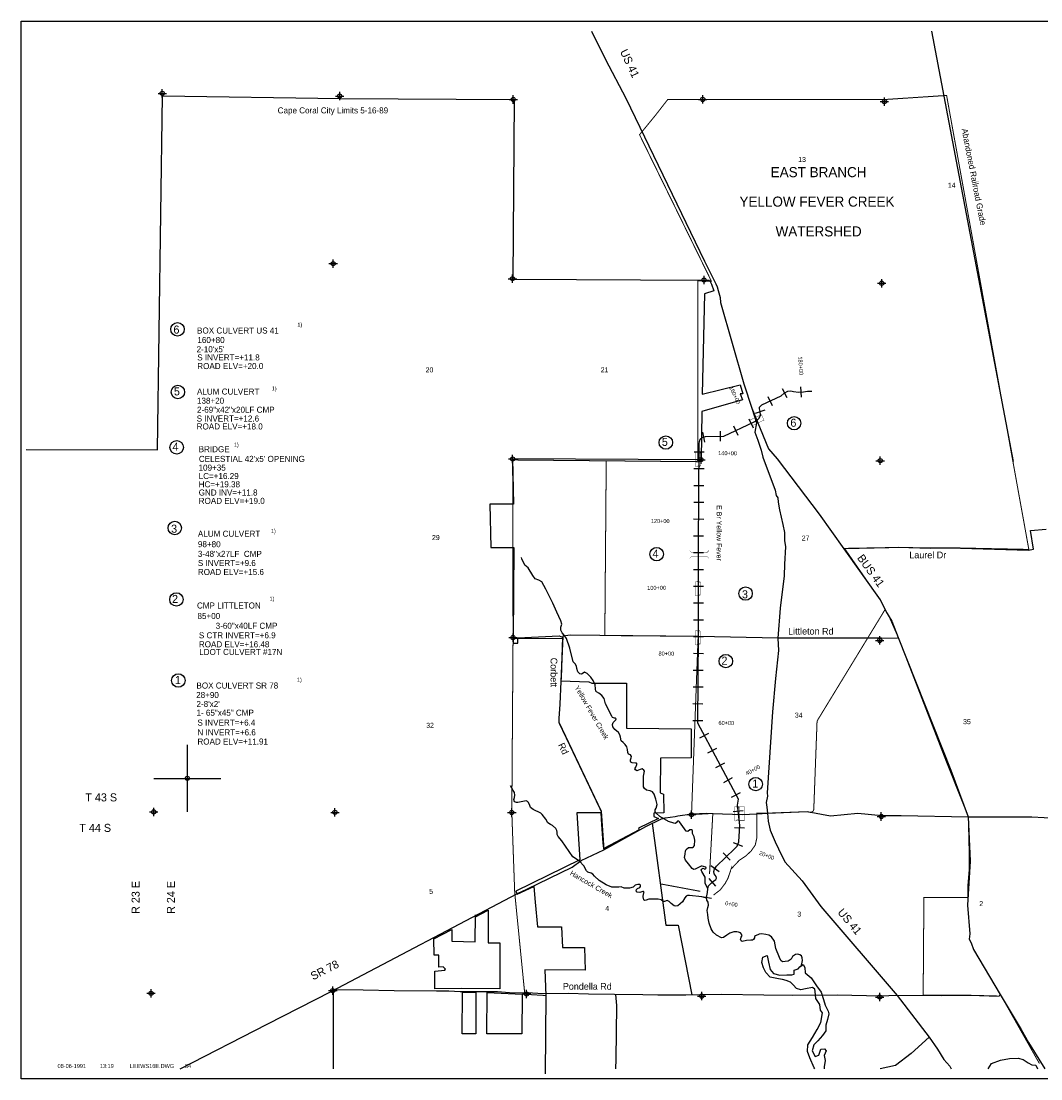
# Model space of a CAD drawing. Extents: x 183292 to 231292, y 846136 to 878152.
# Tile 1 of 2: x 183292 to 213662, y 846652 to 878152. Entities that reach past the tile are written whole.
import ezdxf
from ezdxf.enums import TextEntityAlignment as Align

# ---------------------------------------------------------------- set-up
doc = ezdxf.new("R2010")
doc.units = 0
doc.header["$LTSCALE"] = 800
doc.header["$PDMODE"] = 34
doc.header["$PDSIZE"] = 125
doc.linetypes.add('DASHED', pattern=[0])
doc.linetypes.add('STREAM', pattern=[0])
doc.layers.get('0').update_dxf_attribs({"linetype": 'CONTINUOUS'})
for name, color, linetype in [('BORDER', 1, 'CONTINUOUS'), ('CITY', 14, 'DASHED'), ('MAJROADS', 9, 'CONTINUOUS'), ('RR', 13, 'CONTINUOUS'), ('SEC', 2, 'CONTINUOUS'), ('STATIONS', 7, 'CONTINUOUS'), ('STRUCTTEXT', 7, 'CONTINUOUS'), ('STRUCTURES', 10, 'CONTINUOUS'), ('TEXT', 7, 'CONTINUOUS'), ('TRUNKS', 5, 'STREAM'), ('WATER', 4, 'CONTINUOUS'), ('WSHEDS', 3, 'CONTINUOUS')]:
    doc.layers.add(name, color=color, linetype=linetype)

# ---------------------------------------------------------------- blocks, each defined once
blk = doc.blocks.new('TICK')
at = {"color": 0}
for points in [[(500, 0), (500, 1000)], [(0, 500), (1000, 500)]]:
    blk.add_lwpolyline(points, dxfattribs=at)
blk.add_point((500, 500), dxfattribs=at)
blk = doc.blocks.new('BOX')
at = {"layer": 'STRUCTURES', "color": 0, "const_width": 20}
blk.add_lwpolyline([(-377.495446, -171.32565), (432.504554, -171.32565), (432.504554, 188.67435), (-377.495446, 188.67435)], close=True, dxfattribs=at)
blk = doc.blocks.new('RCP')
at = {"layer": 'STRUCTURES', "color": 0, "const_width": 20}
for points in [[(-354.222645, 160.433845, 0.802976), (-373.838044, 25.101824, 0.802976)], [(-373.838044, 25.101824, 0.489412), (-354.222645, -139.566155, 0.489412)], [(-354.222645, -139.566155, 0.606659), (-373.838044, 25.101824, 0.606659)], [(415.392754, 25.101824, 0.606659), (395.777355, -139.566155, 0.606659)], [(415.392754, 25.101824, 0.802976), (395.777355, 160.433845, 0.802976)], [(395.777355, -139.566155, 0.489412), (415.392754, 25.101824, 0.489412)]]:
    blk.add_lwpolyline(points, format="xyb", dxfattribs=at)
for points in [[(395.777355, 160.433845), (-354.222645, 160.433845)], [(-354.222645, -139.566155), (395.777355, -139.566155)]]:
    blk.add_lwpolyline(points, dxfattribs=at)
blk = doc.blocks.new('BRIDGE')
at = {"layer": 'STRUCTURES', "color": 0, "const_width": 20}
for points in [[(-233.755842, -534.277494), (-101.17332, -401.694972), (-101.17332, 496.333298), (-233.755842, 628.915819)], [(244.100107, -534.277494), (111.517586, -401.694972), (111.517586, 496.333298), (244.100107, 628.915819)]]:
    blk.add_lwpolyline(points, dxfattribs=at)
blk = doc.blocks.new('LOGON')
at = {"color": 0}
blk.add_attdef('DATE', text='', height=1, dxfattribs=at).set_placement((-1.865901, 1.75989), align=Align.RIGHT)
for tag, p in [('TIME', (1.557062, 1.75989)), ('DRAWING', (8.973544, 1.75989)), ('OPERATOR', (22.664488, 1.75989))]:
    blk.add_attdef(tag, p, '', height=1, dxfattribs=at)

msp = doc.modelspace()

# ---------------------------------------------------------------- linework, layer by layer
at = {"layer": 'BORDER', "color": 0}
msp.add_lwpolyline([(183291.594381, 846651.773052), (183291.594381, 878151.773052), (231291.594381, 878151.773052), (231291.594381, 846651.773052)], close=True, dxfattribs=at)
at = {"layer": 'CITY', "color": 0}
for points in [[(183441.594381, 865398.384502), (187347.770767, 865387.584707), (187499.382255, 875932.229693), (192794.542773, 875851.465528), (197979.462598, 875821.637994), (197936.64334, 870470.828677), (203630.036587, 870442.748752), (203795.900959, 870439.935997), (203849.844649, 870320.722864), (203924.399565, 870122.50796), (203642.790665, 870034.391969), (203574.018172, 867039.647438), (204710.229235, 867322.705238), (204782.581669, 867053.107097), (204711.127384, 867053.006894), (204774.808305, 866875.871395), (203565.522966, 866523.5663), (203541.93744, 865090.752922), (197929.914052, 865113.272905), (197951.054605, 863767.569352), (197253.860205, 863767.605878), (197277.6669, 862474.874568), (197966.679292, 862473.082501), (197942.512385, 859794.228055), (197950.795384, 859629.89619), (198085.808603, 859629.89619), (198082.211511, 859790.222603), (199316.811478, 859844.326442), (199419.779295, 859803.983616), (199370.817387, 858597.841081), (199367.059394, 858505.265522), (200203.55116, 858473.221791), (200287.542695, 858431.447377), (201318.183895, 858438.617009), (201318.183895, 857096.442465), (203244.259689, 857072.537425), (203248.078726, 856214.895871), (202334.754012, 856206.95401), (202325.820117, 855169.388161), (202425.930448, 855127.116412), (202430.05746, 854570.930601), (202131.846294, 854559.970879), (202131.23602, 854465.489743), (202276.760622, 854401.072873), (201680.197623, 854115.235629), (201699.397689, 854070.593346), (200643.117802, 853514.663061), (200628.442234, 853680.974621), (200590.897258, 854221.72291), (200566.088299, 854579.038407), (199838.969504, 854575.39898), (199928.341939, 853173.163029), (198022.231406, 852243.60042), (198061.982741, 852156.604795), (198558.84081, 852379.165597), (198604.501065, 851916.781341), (198671.641541, 851179.453941), (199388.289065, 851179.755867), (199420.056881, 850568.232554), (200071.297112, 850560.290692), (200095.122974, 849893.174351), (198887.945961, 849901.116212), (198917.372491, 849133.339064), (198903.636533, 846801.773052)], [(196823.037911, 851481.546592), (197204.251705, 851672.151261), (197204.251705, 850703.244194), (197545.755729, 850703.244194), (197545.755729, 849329.302206), (196394.172394, 849345.185928), (195607.918944, 849329.302206), (195609.12703, 849856.446266), (195907.310169, 849884.124063), (195931.473784, 849920.256546), (195862.008837, 849984.631524), (195730.542645, 849981.773193), (195734.990209, 850337.918579), (195591.738426, 850338.702114), (195584.093082, 850822.372112), (196116.204002, 851100.337254), (196116.204002, 850750.895361), (196815.095957, 850735.011639), (196822.68195, 851538.441245)], [(196830.979865, 849226.05801), (196830.979865, 847995.069523), (196429.682864, 847989.531691), (196433.882164, 849226.05801)], [(196830.979865, 849226.05801), (196433.882164, 849226.05801)], [(198212.879868, 849178.406843), (198202.08178, 847987.857704), (197164.541935, 847995.069523), (197172.483889, 849226.05801), (198212.879868, 849178.406843)]]:
    msp.add_lwpolyline(points, dxfattribs=at)
at = {"layer": 'MAJROADS', "color": 0}
for points in [[(200275.109132, 877851.773052), (200697.78465, 877004.875664), (201300.950761, 875860.849302), (203644.470066, 871000.371578), (203941.739333, 870411.632447), (203955.095284, 870384.416831)], [(203955.095284, 870384.416831), (203962.868525, 870368.577184), (203983.009437, 870327.535752), (204024.279541, 870243.439056), (204048.605786, 870134.331259), (204114.077617, 869924.369688), (204121.335485, 869773.493711), (204815.580627, 867355.182182), (205050.626576, 866624.64576), (205191.126415, 866187.964125), (205148.392122, 865911.520691), (205230.434253, 865676.298981), (205337.113928, 865373.862173), (205385.828679, 865164.025121), (205747.200067, 864180.996542), (205779.531295, 864021.555247), (205829.304458, 863954.153371), (205836.749105, 863828.413015), (205876.960797, 863601.881142), (205982.644319, 863165.387697), (206022.731492, 862922.098744), (206029.366765, 862687.43737), (206053.070415, 862494.544175), (206024.136965, 861983.640024), (206021.522065, 861631.741352), (205897.062662, 860669.080905), (205831.751114, 859773.01296), (205845.768774, 859404.232689), (205755.819683, 858575.379842), (205673.003941, 857578.893938), (205512.638021, 855166.93288), (205520.269446, 855066.328143), (205485.385578, 854882.249305), (205501.084245, 854739.689609), (205524.904295, 854563.613511), (205524.912415, 854563.553494), (205539.926228, 854328.82986), (205604.962241, 854060.218509), (205744.782518, 853707.261425), (205843.768508, 853497.050815), (206033.610986, 853110.206014), (206557.349866, 852553.300035), (207104.667878, 851786.743782), (209380.77604, 849130.444627), (210335.155969, 847891.639428), (210583.897264, 847537.872969), (210774.300078, 847226.435027), (210948.817445, 847032.421161), (210994.238837, 846951.773052)], [(205050.626576, 866624.64576), (205546.244504, 865417.563181), (205812.092082, 865113.913049), (207056.597366, 863470.612823), (207796.760077, 862434.901253)], [(207808.539395, 862449.369148), (207816.918518, 862449.307316), (209132.68819, 862473.116185), (209417.702043, 862487.772144), (210372.736592, 862455.585926), (210934.261511, 862468.201428), (213296.803263, 862400.490065), (213447.812977, 862424.514458), (213351.34441, 862978.278574), (213820.946302, 863025.090721)], [(207796.760077, 862434.901253), (208880.79982, 860918.001674), (209087.176933, 860505.870156), (209145.134038, 860413.263329), (209219.533212, 860278.63701), (209416.964139, 859791.16047), (210979.275867, 855841.202205), (211501.999142, 854455.735898), (211553.794534, 853130.412986), (211476.928292, 851823.844055), (211545.904594, 850968.651641), (211527.949167, 850809.582919), (211585.780159, 850700.21874), (211659.737936, 850506.941693), (212454.064781, 849168.678845), (213074.583365, 848116.615155), (213297.970056, 847737.872226), (213777.199383, 846951.773052)], [(208503.694288, 859777.497648), (205831.751114, 859773.01296), (203476.420128, 859827.488956), (200530.201339, 859856.123232), (199655.80714, 859864.621462), (199420.951999, 859832.872346), (199338.662886, 857805.73732), (199310.310971, 857378.614038), (199301.112559, 857269.754312), (200563.187072, 854620.823852), (200642.904805, 853472.67484)], [(208914.117494, 859778.186517), (208503.694288, 859777.497648)], [(208914.117494, 859778.186517), (209389.413015, 859789.756303)], [(188029.570162, 846951.773052), (190615.434278, 848276.774947), (192524.916323, 849251.310678), (198077.398017, 852176.233086), (198354.853003, 852299.855207), (199700.482154, 852951.795995), (199970.121544, 853150.894076), (200642.904805, 853472.67484), (201896.675253, 854167.200844), (202359.288117, 854398.37549), (202476.785631, 854422.636458), (202770.372842, 854462.34073), (202845.974061, 854486.914844), (203282.133934, 854542.312938), (203709.664032, 854564.256625), (203892.547773, 854557.082159), (204765.200151, 854522.848308), (205200.542252, 854546.173825), (205524.912415, 854563.553494), (206701.560535, 854608.932066), (207396.162224, 854486.424215), (208209.576641, 854564.141771), (208929.691883, 854491.721586), (209499.544125, 854495.842058), (211501.999142, 854455.735898), (213395.836939, 854458.340213), (214132.961215, 854419.311805)], [(202087.498324, 854262.558019), (202496.827362, 851228.015718), (202859.189647, 851228.015718), (203267.936675, 849155.288078)], [(192587.909803, 849276.292775), (192580.328726, 846951.773052)], [(192594.844738, 849313.52029), (192594.844738, 849313.52029), (193474.590843, 849298.648807), (194404.611687, 849283.406331), (195661.480168, 849274.131531), (196030.161589, 849271.410923), (196365.202853, 849252.179397), (197479.688071, 849252.334864), (197957.050766, 849215.293947), (198350.931389, 849220.766966), (198853.493285, 849191.919676), (199582.600668, 849203.298539), (200194.152998, 849182.026556), (200965.032333, 849176.338012), (201811.261945, 849161.713857), (202255.293643, 849150.057638), (203084.888672, 849152.315393), (204149.222815, 849169.600098), (205414.408587, 849151.884343), (206277.458277, 849145.515647), (207601.483408, 849152.504437), (208891.744718, 849126.224062), (209369.540236, 849147.837008), (210710.199949, 849137.943888), (211539.794979, 849140.201643), (212419.479251, 849116.951036)], [(200990.107871, 849167.773393), (200990.107871, 849167.773393), (201021.151083, 848832.361137), (201001.02388, 847240.38956), (200994.056084, 846951.773052)], [(210335.155969, 847891.639428), (209801.350922, 847403.8838), (209329.433656, 847047.131924), (208880.60328, 846951.773052)]]:
    msp.add_lwpolyline(points, dxfattribs=at)
at = {"layer": 'RR', "color": 0}
msp.add_lwpolyline([(210410.230144, 877851.773052), (212840.946681, 865039.890015)], dxfattribs=at)
at = {"layer": 'SEC', "color": 0}
for p in [(187494.303741, 876001.331695), (192779.337, 875921.977541), (197946.966722, 875818.140721), (203592.632792, 875820.564541), (209003.39956, 875757.270855), (192584.331624, 870930.752864), (197925.968486, 870482.528154), (203630.036587, 870442.748752), (208923.353704, 870346.596314), (197929.914052, 865113.272905), (203541.93744, 865090.752922), (208877.503893, 865061.378601), (197942.512385, 859794.228055), (208864.789515, 859708.96775), (187242.466292, 854601.1711), (192636.757571, 854588.226154), (197905.453681, 854584.348998), (203257.587851, 854521.378107), (208911.307212, 854465.123215), (187162.46655, 849198.872644), (192574.017248, 849277.972412), (198344.771238, 849179.191503), (203562.88804, 849116.958429), (208864.950152, 849087.768561)]:
    msp.add_point(p, dxfattribs=at)
at = {"layer": 'STATIONS', "color": 0}
for p, q in [((205957.220644, 867213.186993), (206097.137241, 866947.813019)), ((206501.464556, 867256.250471), (206518.906474, 866956.757934)), ((205531.158174, 866973.47843), (205658.648018, 866701.915658)), ((205161.509152, 866480.697672), (205447.032501, 866572.765132)), ((204961.433355, 866310.423875), (205090.125522, 866039.428808)), ((204108.514537, 865938.34707), (204116.141433, 865638.444035)), ((204509.774911, 866095.936929), (204638.467078, 865824.941863)), ((203580.170195, 865909.941576), (203647.829185, 865617.670707)), ((203333.25749, 865326.415459), (203633.25244, 865324.67484)), ((203330.356457, 864826.423875), (203630.351408, 864824.683256)), ((203327.455425, 864326.432291), (203627.450375, 864324.691672)), ((203324.554392, 863826.440707), (203624.549342, 863824.700088)), ((203321.65336, 863326.449123), (203621.64831, 863324.708504)), ((203318.752327, 862826.45754), (203618.747277, 862824.71692)), ((203317.064936, 862325.43974), (203617.06478, 862325.745737)), ((203317.574931, 861825.44), (203617.574775, 861825.745997)), ((203318.084926, 861325.44026), (203618.08477, 861325.746257)), ((203318.594921, 860825.44052), (203618.594765, 860825.746517)), ((203319.104916, 860325.44078), (203619.10476, 860325.746777)), ((203319.198277, 859827.087165), (203619.183451, 859824.104695)), ((203314.227493, 859327.111874), (203614.212668, 859324.129404)), ((203309.256709, 858827.136584), (203609.241884, 858824.154113)), ((203304.285926, 858327.161293), (203604.2711, 858324.178823)), ((203299.315142, 857827.186002), (203599.300316, 857824.203532)), ((203294.344358, 857327.210712), (203594.329533, 857324.228241)), ((203510.089388, 856804.853368), (203774.793956, 856946.032302)), ((203745.387612, 856363.679088), (204010.092181, 856504.858022)), ((203980.685837, 855922.504807), (204245.390405, 856063.683742)), ((204215.984062, 855481.330527), (204480.68863, 855622.509462)), ((204451.282287, 855040.156247), (204715.986855, 855181.335182)), ((204496.871428, 854616.892089), (204795.453534, 854646.024988)), ((204541.227701, 854141.687119), (204840.850912, 854126.656104)), ((204501.265752, 853693.865033), (204781.27953, 853586.197563)), ((204201.281644, 853383.284569), (204410.510412, 853168.28847)), ((203836.617082, 853006.565391), (204079.012112, 852829.803831)), ((203777.843464, 852623.029027), (203967.400823, 852390.503743)), ((203557.494445, 852080.423496), (203853.349324, 852030.725503))]:
    msp.add_line(p, q, dxfattribs=at)
at = {"layer": 'STRUCTTEXT', "color": 0}
for centre in [(187948.073467, 868974.179408), (187960.560123, 867107.060742), (206312.709433, 866178.178993), (187923.693047, 865458.892519), (202492.936363, 865602.034359), (187866.595792, 863058.138891), (202220.753904, 862277.498249), (204868.856846, 861104.482451), (187915.825042, 860929.573837), (204279.742402, 859091.70172), (187972.827332, 858514.933254), (205169.022171, 855428.826458)]:
    msp.add_circle(centre, 200, dxfattribs=at)
at = {"layer": 'TRUNKS', "color": 0}
for points in [[(203705.421884, 852055.574499), (203729.682345, 852199.998354), (203747.804416, 852313.773522), (203768.461119, 852401.383067), (203854.575845, 852492.05483), (203917.206133, 852543.11178), (203979.924351, 852587.619997), (204005.591701, 852627.264119), (203987.483588, 852675.053682), (203936.162846, 852757.330169), (203922.156763, 852824.824552), (203940.865037, 852894.941498), (204005.179963, 852983.137247), (204537.500419, 853501.178058), (204619.366564, 853583.059555), (204669.997819, 853714.737665), (204694.110334, 854195.388448), (204654.464817, 854546.368171), (204629.147794, 854805.841489), (204655.239444, 854976.489587), (203443.567471, 857248.323601), (203469.575382, 859864.271774), (203466.883036, 862503.850937), (203484.670138, 865569.449484), (203492.551787, 865632.871147), (203517.808794, 865703.076024), (203571.707437, 865754.015733), (203671.828245, 865777.193113), (204217.468088, 865791.069392), (205106.951321, 866213.473853), (205204.596116, 866258.451033), (205269.145523, 866329.183493), (205309.477736, 866414.873919), (205305.858626, 866521.807252), (205278.520596, 866606.589063), (205282.182974, 866659.037549), (205351.186134, 866723.279897), (205930.476863, 866995.237958), (206016.73814, 867074.995165), (206122.968029, 867131.004141), (206212.320833, 867143.120414), (206299.871758, 867126.829533), (206442.112701, 867102.539761), (206588.279813, 867111.052277), (206716.866397, 867128.061955), (206841.233708, 867134.098458)], [(203743.438594, 852313.714902), (203669.145643, 852480.83182), (203660.252095, 852655.376776), (203568.407926, 852828.807946), (203548.234143, 852867.836554), (203560.950577, 852896.390259), (203591.15961, 852922.995535), (203626.144808, 852919.098676), (203648.267021, 852897.562667), (203676.469004, 852911.041166), (203695.851412, 852930.951157), (203686.826666, 852952.663027), (203614.409567, 852980.073636), (203574.999927, 852988.277697), (203546.651393, 852985.713753), (203362.217737, 852900.271766), (203327.467021, 852886.705337), (203279.091254, 852912.255446), (203172.43567, 853050.554867), (203076.958433, 853169.354639), (203047.525422, 853247.558406), (203065.881974, 853343.870285), (203075.536192, 853437.882013), (203101.203542, 853477.526135), (203172.448233, 853537.431971), (203240.059856, 853542.706408), (203285.871679, 853545.504833), (203318.468794, 853556.859042), (203344.136144, 853596.503163), (203359.459789, 853756.090155), (203334.070189, 853858.364564), (203291.27592, 853956.03867), (203283.554779, 854043.267183), (203254.854523, 854066.898172), (203211.166991, 854068.49488), (203144.112261, 854021.745131), (203100.366109, 854027.707661), (203053.61636, 854094.762391), (202900.181717, 854302.299453), (202875.847283, 854325.989063), (202843.132927, 854323.366499), (202800.090219, 854276.939162), (202772.005476, 854254.729019), (202732.507905, 854269.481813), (202576.905704, 854313.241923), (202312.84604, 854466.8943), (202202.440147, 854559.293968), (202175.6297, 854604.783378), (202172.684725, 854661.509756), (202209.090769, 854714.397896), (202236.032414, 854821.741572), (202198.966193, 854980.625118), (202144.612545, 855126.176717), (202099.987087, 855197.62658), (202025.299147, 855231.556611), (201918.043401, 855251.949523), (201858.489288, 855296.999281), (201829.349379, 855353.373937), (201831.736066, 855663.435242), (201858.091508, 855814.43714), (201835.793434, 855849.070615), (201787.329737, 855881.169458), (201726.442708, 855862.885484), (201630.834273, 855828.852169), (201593.402372, 855852.365918), (201566.738476, 855886.940774), (201598.808008, 855937.587382), (201628.342907, 856014.399612), (201632.386317, 856038.470255), (201616.871458, 856055.728372), (201586.310703, 856055.31803), (201492.328285, 856062.789336), (201450.559873, 856084.061553), (201437.081374, 856112.263537), (201440.948923, 856149.431645), (201461.928038, 856213.029169), (201468.007809, 856248.043677), (201443.321652, 856297.92822), (201384.031331, 856323.331778), (201359.433105, 856366.667588), (201349.441123, 856460.415524), (201330.893357, 856540.948753), (201284.172919, 856605.820572), (201222.230723, 856666.121397), (201160.347148, 856722.056401), (201139.235439, 856830.938164), (201120.834224, 856900.556837), (201078.479608, 856965.487276), (200976.86398, 857053.638363), (200918.965195, 857138.00983), (200909.295624, 857207.745745), (200925.967538, 857266.918826), (200973.346758, 857315.587694), (201005.680082, 857346.588102), (201014.030694, 857375.083187), (200996.362234, 857390.129083), (200959.223435, 857391.813721), (200906.599087, 857408.573565), (200882.030172, 857449.726464), (200700.173022, 857822.813047), (200652.280176, 857975.001309), (200583.290974, 858072.323693), (200497.219516, 858141.03375), (200426.868088, 858177.205313), (200404.804495, 858194.3755), (200401.683658, 858264.199345), (200384.70329, 858390.603017), (200326.306231, 858512.083973), (200263.777832, 858616.04302), (200146.588725, 858725.818046), (200074.025075, 858764.14321), (200026.411374, 858732.937631), (199980.892653, 858708.310095), (199928.356236, 858718.521206), (199875.174995, 858776.756361), (199843.324591, 858872.394106), (199829.259889, 858944.254311), (199791.271095, 859009.243371), (199729.270279, 859073.910018), (199629.953407, 859478.671144), (199534.431508, 859763.401469), (199469.749507, 859865.148295), (199401.170648, 859931.909923), (199365.130283, 860014.391582), (199370.477299, 860103.978867), (199393.346224, 860189.434811), (199370.139534, 860291.738531), (199251.015955, 860545.585689), (199131.599274, 860821.261958), (198920.836696, 861233.259908), (198797.816258, 861452.121868), (198705.371927, 861507.646529), (198597.91101, 861543.319818), (198526.680277, 861644.978714), (198388.26222, 861872.367147), (198297.649078, 861954.116051), (198207.782648, 862142.856909), (198195.805831, 862176.738048)], [(203701.349164, 852033.686768), (203567.664004, 852071.191246), (203200.290117, 852114.29118), (203141.410138, 852109.133982), (203095.832796, 852088.872269), (203061.463112, 852046.927995), (202991.127037, 851919.351916), (202846.425434, 851801.693846), (202789.757676, 851794.383047), (202741.616391, 851802.469868), (202653.274091, 851877.699349), (202591.331895, 851938.000174), (202536.348775, 851967.828175), (202451.596275, 851938.307233), (202410.120964, 851937.75034), (202354.903363, 851985.041629), (202267.264507, 852007.881244), (202243.252485, 852007.558832), (201987.910508, 851999.763718), (201905.340919, 851970.272087), (201861.829248, 851958.771328), (201835.282593, 851984.614539), (201816.617587, 852073.879412), (201828.601266, 852157.005895), (201847.719883, 852196.562086), (201831.970542, 852231.283492), (201810.082811, 852235.356213), (201723.17671, 852203.62305), (201640.079537, 852213.423818), (201613.415641, 852247.998674), (201617.25388, 852287.349694), (201651.770115, 852318.379412), (201719.030016, 852349.848783), (201742.631696, 852380.73195), (201737.70898, 852422.148641), (201711.279565, 852439.260207), (201658.831079, 852442.922585), (201580.539381, 852420.038307), (201518.026335, 852360.249713), (201411.386103, 852334.801492), (201256.370106, 852334.90338), (201162.065276, 852366.386708), (201096.665874, 852358.958669), (200884.864877, 852360.481404), (200711.476975, 852428.019054), (200508.890544, 852556.297183), (200371.820755, 852683.271706), (200322.946716, 852745.931303), (200270.146507, 852775.788614), (200173.658766, 852807.242632), (200133.780163, 852850.373271), (200050.99005, 852999.90966), (199918.198153, 853133.491536), (199719.948234, 853264.011196), (199390.429152, 853739.913729), (199281.737207, 853867.269285), (199256.93381, 853925.885472), (199253.842284, 853993.526406), (199246.502175, 854052.377075), (199217.420887, 854104.385908), (199115.775949, 854194.719906), (199058.580608, 854226.701507), (198981.533895, 854273.699695), (198914.493123, 854388.514677), (198814.474203, 854520.353296), (198765.893265, 854561.183782), (198545.990096, 854678.312874), (198466.643232, 854734.013396), (198432.697848, 854823.073098), (198394.709054, 854888.062157), (198374.711132, 854913.993299), (198330.818429, 854930.870384), (198086.91859, 854883.929422), (198041.106767, 854881.130997), (197986.182268, 854906.593175), (197961.29094, 854971.758096), (197988.90672, 855028.894817), (197992.305306, 855100.989503), (197989.125848, 855175.17917), (197948.954143, 855240.138919), (197864.09836, 855380.914353)], [(206521.06319, 850012.566424), (206539.728158, 850076.257547), (206562.421222, 850174.810958), (206550.392879, 850257.615029), (206532.167526, 850314.136235), (206483.733139, 850344.052167), (206420.164926, 850362.848371), (206354.794834, 850353.237421), (206270.423366, 850295.338636), (206223.454489, 850216.109012), (206136.92942, 850155.998006), (206045.423015, 850141.669511), (205971.204038, 850140.672965), (205920.49881, 850177.108319), (205875.638871, 850266.021471), (205771.678428, 850528.805444), (205731.549991, 850753.147013), (205642.504246, 850880.766361), (205561.091712, 850927.705928), (205469.087034, 850950.486922), (205346.49229, 850975.040485), (205274.573465, 850965.341604), (205168.343576, 850909.332628), (205133.68079, 850889.217465), (205134.237684, 850847.742155), (205106.475354, 850801.519989), (205069.629657, 850781.375516), (205023.759214, 850782.942914), (204892.872479, 850774.635569), (204770.98118, 850746.799266), (204735.790811, 850765.976503), (204720.04147, 850800.697909), (204740.961965, 850868.661255), (204762.146252, 850916.978401), (204748.433272, 850962.643672), (204721.769376, 850997.218528), (204660.266833, 851024.775687), (204603.452524, 851028.379444), (204522.655503, 851029.477878), (204394.303402, 850995.004911), (204314.385687, 850930.616013), (204212.697481, 850861.56819), (204147.327389, 850851.95724), (203997.834268, 850928.548947), (203898.401552, 851016.729344), (203844.604797, 851120.805632), (203779.014181, 851290.222701), (203755.250598, 851434.001732), (203740.687622, 851542.971425), (203723.795184, 851662.826364), (203746.634799, 851750.46522), (203763.160162, 851820.552856), (203748.860977, 851909.87635), (203717.391607, 851977.136251), (203705.421884, 852055.574499)]]:
    msp.add_lwpolyline(points, dxfattribs=at)
at = {"layer": 'WATER', "color": 0}
for points in [[(206929.096485, 846951.773052), (206909.735029, 846982.655744), (206777.693643, 847276.72138), (206711.926972, 847461.446511), (206721.65783, 847662.415738), (206857.142633, 847879.290362), (207001.172854, 848121.236745), (207111.472999, 848329.904648), (207163.648699, 848614.352325), (207097.204636, 848698.564619), (207081.581485, 848866.198914), (206957.125877, 849042.943123), (206941.784974, 849252.457767), (206933.8605, 849319.522775), (206858.814568, 849370.287239), (206649.130575, 849329.818127), (206514.94411, 849305.593109), (206381.15279, 849340.00058), (206289.749865, 849449.510431), (206206.553662, 849533.835624), (206072.818792, 849576.619165), (205972.531752, 849610.800838), (205847.003604, 849628.399719), (205604.436276, 849680.293173), (205471.32235, 849815.213482), (205396.897363, 849958.114714), (205347.713483, 850117.598737), (205382.290303, 850276.518266), (205508.270047, 850325.927943), (205548.795609, 850124.62002), (205597.584341, 849906.503508), (205697.306887, 849788.561136), (205889.617796, 849737.00638), (206099.13244, 849752.347283), (206241.525627, 849751.387642), (206317.023155, 849767.631736), (206317.813447, 849884.896714), (206435.360672, 849925.98677), (206486.012237, 849984.280562), (206578.65705, 850059.044247), (206636.668595, 849966.512332), (206643.972125, 849807.310556), (206818.853501, 849655.355861), (206984.794312, 849419.696916), (207117.569541, 849234.520189), (207191.486483, 849016.234328), (207240.613913, 848848.374235), (207298.456109, 848730.714111), (207331.565242, 848671.855824), (207347.752887, 848587.982227), (207304.743549, 848420.743078), (207261.73421, 848253.503929), (207260.548771, 848077.606463), (207159.132742, 847944.266739), (207024.043085, 847786.024604), (206905.931366, 847661.173849), (206854.489508, 847485.61508), (206945.497287, 847317.472739), (207046.292372, 847358.675695), (207071.815727, 847417.138835), (207106.110299, 847534.178015), (207223.488176, 847550.139862), (207264.916929, 847482.849056), (207205.381249, 847349.227085), (207237.869438, 847198.23203), (207211.49934, 847014.127843), (207207.180114, 846951.773052)], [(212090.189988, 846951.773052), (212194.271322, 847105.681346), (212462.900662, 847204.397264), (212731.253277, 847261.243618), (212982.525999, 847267.957187), (213132.979701, 847225.091418), (213283.101334, 847131.982174), (213391.574784, 847072.645304), (213517.128128, 847063.441219), (213567.543991, 846951.773052)]]:
    msp.add_lwpolyline(points, dxfattribs=at)
at = {"layer": 'WSHEDS', "color": 0, "const_width": 30}
for points in [[(197929.984268, 865083.627424), (203444.755103, 865032.129507), (203444.755103, 870423.96242), (203850.40419, 870407.010694), (201710.230978, 874768.837487), (202181.36201, 875344.664303), (202547.797256, 875815.795334), (208986.588017, 875815.795334), (210855.178522, 875939.155696), (213304.886674, 862417.996223), (210934.261511, 862468.201428), (209132.68819, 862473.116185), (207816.918518, 862449.307316), (208880.79982, 860918.001674), (209145.134038, 860413.263329), (209416.964139, 859791.16047), (210851.78006, 856087.398508), (211501.999142, 854455.735898), (211524.406067, 853515.593187), (211524.406067, 852842.967179), (211484.839831, 852368.172351), (211484.839831, 852051.642465), (210179.154053, 852051.642465), (210157.683105, 849142.021071), (211539.794979, 849140.201643), (212419.479251, 849116.951036), (212454.064781, 849168.678845), (213621.41656, 847105.863)], [(200717.84968, 865057.593838), (200675.734407, 859854.708798), (203454.345542, 859830.894033), (203257.587851, 854521.378107), (203892.547773, 854557.082159), (203794.36708, 852752.865608)], [(203517.619839, 852236.779483), (202330.856219, 852458.435275), (202087.498324, 854262.558019), (201794.678378, 854110.699687), (200642.904805, 853472.67484), (200563.187072, 854620.823852), (199301.112559, 857269.754312), (199310.310971, 857378.614038), (199338.662886, 857805.73732), (199418.271344, 859766.836292), (197961.076627, 859766.836292)]]:
    msp.add_lwpolyline(points, dxfattribs=at)
for points in [[(198904.520228, 846951.773052), (198917.372491, 849133.339064), (198292.444405, 849170.797485), (197991.96614, 852199.373079), (197905.811218, 854579.950029, -0.022057), (197905.485074, 854588.762361), (197942.509013, 859793.753985, 0.00237), (197942.511262, 859794.702136), (197929.914052, 865113.272905)], [(209024.487921, 860631.059026), (207010.963103, 857330.966802, 0.128358), (206996.39727, 857282.601492), (206899.696006, 854684.514902, -0.473452), (206776.466853, 854590.986276), (206701.560535, 854608.932066), (206701.560535, 854608.932066), (205525.660957, 854563.582362, 0.003745), (205524.164389, 854563.513415), (205200.542252, 854563.513415), (205200.542252, 853814.955892), (205155.664321, 853613.009148), (205035.989839, 853440.98044), (204878.91708, 853291.390259), (204676.96639, 853156.759096), (204445.09708, 852909.935298), (204445.09708, 852917.414807), (204340.381908, 852618.234445), (204258.105701, 852468.644264), (204115.992253, 852281.656538), (203914.041563, 852124.586848)]]:
    msp.add_lwpolyline(points, format="xyb", dxfattribs=at)

# ---------------------------------------------------------------- block references
at = {"color": 0, "xscale": 2, "yscale": 2, "zscale": 2}
msp.add_blockref('TICK', (187242.466288, 854601.171071), dxfattribs=at)
at = {"layer": 'STRUCTURES', "color": 0, "xscale": 0.5, "yscale": 0.5, "zscale": 0.5}
for name, p, rotation in [('BOX', (205184.939956, 866255.777621), 25.346176), ('RCP', (203456.713199, 865090.381835), 90), ('BRIDGE', (203466.109099, 862270.83761), 270), ('RCP', (203454.208016, 861243.728713), 90), ('RCP', (203448.035741, 859781.565697), 90), ('RCP', (204613.974153, 854539.503048), 90), ('BOX', (204747.890649, 854539.503048), 90)]:
    msp.add_blockref(name, p, dxfattribs=dict(at, rotation=rotation))
at = {"layer": 'TEXT', "color": 0, "xscale": 120, "yscale": 120, "zscale": 120}
msp.add_blockref('LOGON', (185447.633948, 846762.975795), dxfattribs=at).add_auto_attribs({'DATE': '08-06-1991', 'TIME': '13:19', 'OPERATOR': '84', 'DRAWING': 'LEEWS16E.DWG'})

# ---------------------------------------------------------------- texts
at = {"layer": 'MAJROADS', "color": 0}
for s, height, rotation, p in [('US 41', 240, 295, (201121.812269, 877246.637456)), ('Corbett ', 200, 270, (199059.817526, 859193.638065)), ('Rd', 200, 296, (199277.961121, 856596.747123)), ('SR 78', 240, 27, (191987.643045, 849584.181794))]:
    msp.add_text(s, height=height, rotation=rotation, dxfattribs=at).set_placement(p)
for s, p in [('Littleton Rd', (206134.849106, 859882.540444)), ('Pondella Rd', (199424.625386, 849305.920122))]:
    msp.add_text(s, height=200, dxfattribs=at).set_placement(p)
at = {"layer": 'STATIONS', "color": 0}
for s, rotation, p in [('180+00', 273.333041, (206452.005011, 867884.816496)), ('160+00', 295.402458, (204494.814074, 866987.780265)), ('140+00', 359.667564, (204332.167894, 865225.057458)), ('120+00', 359.667564, (202324.752143, 863204.300565)), ('100+00', 0.058441, (202217.237634, 861214.710288)), ('80+00', 359.430381, (202507.893679, 859256.318783)), ('60+00', 359.430381, (204293.249874, 857190.580857)), ('40+00', 28.07302, (205110.625507, 855794.476491)), ('20+00', 338.967861, (205478.056071, 853247.938591)), ('0+00', 350.464424, (204436.526488, 851799.157631))]:
    msp.add_text(s, height=120, rotation=rotation, dxfattribs=at).set_placement(p, align=Align.CENTER)
at = {"layer": 'STRUCTTEXT', "color": 0}
for s, p in [('EAST BRANCH', (207043.461252, 873505.065153)), ('YELLOW FEVER CREEK', (206993.776362, 872627.136957)), ('WATERSHED', (207043.461252, 871740.265496))]:
    msp.add_text(s, height=300, dxfattribs=at).set_placement(p, align=Align.CENTER)
for s, height, p in [('6', 240, (187827.35715, 868846.253828)), ('1)', 120, (191518.176045, 869052.245393)), ('BOX CULVERT US 41', 180, (188531.250747, 868848.107474)), ("2-10'x5'", 180, (188517.151657, 868290.587941)), ('160+80', 180, (188541.589156, 868565.191597)), ('S INVERT=+11.8', 180, (188536.785442, 868046.896196)), ('ROAD ELV=+20.0', 180, (188536.785442, 867789.536828)), ('5', 240, (187841.373518, 867006.222847)), ('ALUM CULVERT', 180, (188528.630574, 867030.217212)), ('1)', 120, (190753.162934, 867153.245559)), ('138+20', 180, (188528.630574, 866756.898048)), ('2-69"x42"x20LF CMP', 180, (188529.613955, 866488.797164)), ('S INVERT=+12.6', 180, (188519.713443, 866227.570917)), ('6', 240, (206202.025448, 866071.482377)), ('ROAD ELV=+18.0', 180, (188519.713443, 865991.236101)), ('5', 240, (202373.749757, 865501.196464)), ('4', 240, (187799.324415, 865355.412824)), ('BRIDGE', 180, (188578.978762, 865313.839395)), ('1)', 120, (189624.434771, 865477.744597)), ("CELESTIAL 42'x5' OPENING", 180, (188585.347103, 865025.234259)), ('109+35', 180, (188575.94771, 864765.483682)), ('LC=+16.29', 180, (188579.659254, 864514.741385)), ('HC=+19.38', 180, (188579.659254, 864269.048537)), ('GND INV=+11.8', 180, (188579.659254, 864023.867718)), ('ROAD ELV=+19.0', 180, (188579.659254, 863775.138996)), ('3', 240, (187757.77324, 862915.745973)), ('ALUM CULVERT', 180, (188556.385546, 862796.100107)), ('1)', 120, (190729.470615, 862907.025489)), ('98+80', 180, (188556.385546, 862485.227669)), ('3-48"x27LF  CMP', 180, (188555.101895, 862196.777901)), ('4', 240, (202096.385272, 862174.018554)), ('S INVERT=+9.6', 180, (188555.101895, 861924.767705)), ('ROAD ELV=+15.6', 180, (188555.101895, 861657.93914)), ('2', 240, (187786.274384, 860823.401361)), ('1)', 120, (190689.917978, 860890.834971)), ('3', 240, (204760.034293, 860962.089533)), ('CMP LITTLETON', 180, (188528.58231, 860658.717449)), ('85+00', 180, (188543.22553, 860346.399205)), ('S CTR INVERT=+6.9', 180, (188584.858927, 859772.167529)), ('ROAD ELV=+16.48', 180, (188584.858927, 859503.65219)), ('LDOT CULVERT #17N', 180, (188595.858215, 859275.997652)), ('2', 240, (204150.191744, 858985.529244)), ('1', 240, (187869.186805, 858408.709795)), ('BOX CULVERT SR 78', 180, (188513.790547, 858275.444847)), ('1)', 120, (191503.876177, 858478.430353)), ('28+90', 180, (188504.361776, 857994.28696)), ("2-8'x2'", 180, (188513.790547, 857725.491126)), ('1- 65"x45" CMP', 180, (188513.790547, 857466.43501)), ('S INVERT=+6.4', 180, (188541.896169, 857171.262593)), ('N INVERT=+6.6', 180, (188541.896169, 856882.13646)), ('ROAD ELV=+11.91', 180, (188541.896169, 856607.535448)), ('1', 240, (205065.381645, 855322.602999))]:
    msp.add_text(s, height=height, dxfattribs=at).set_placement(p)
msp.add_text('3-60"x40LF CMP', height=180, dxfattribs=at).set_placement((190923.365778, 860054.95288), align=Align.RIGHT)
at = {"layer": 'TEXT', "color": 0}
for s, height, p in [('Cape Coral City Limits 5-16-89', 180, (192576.978429, 875403.946664)), ('13', 150, (206550.97182, 873957.744304)), ('14', 150, (211006.735667, 873188.445014)), ('20', 150, (195454.39514, 867691.867334)), ('21', 150, (200669.261058, 867691.867334)), ('29', 150, (195643.453723, 862697.569763)), ('27', 150, (206656.116192, 862681.814881)), ('34', 150, (206451.302727, 857408.910142)), ('32', 150, (195470.150022, 857104.586678)), ('35', 150, (211461.35518, 857214.870851)), ('5', 150, (195501.659785, 852157.553752)), ('4', 150, (200748.035468, 851653.39753)), ('2', 150, (211886.736992, 851795.191467)), ('3', 150, (206467.057609, 851482.687371))]:
    msp.add_text(s, height=height, dxfattribs=at).set_placement(p, align=Align.CENTER)
for s, height, rotation, p in [('Abandoned Railroad Grade', 180, 281.008624, (211301.136855, 874936.564687)), ('BUS 41', 240, 306, (208177.407118, 862162.387896)), ('R 23 E', 240, 90, (186821.619097, 851563.179836)), ('R 24 E', 240, 90, (187873.625555, 851563.179836)), ('US 41', 240, 310, (207592.667004, 851599.384578))]:
    msp.add_text(s, height=height, rotation=rotation, dxfattribs=at).set_placement(p)
msp.add_text('Laurel Dr', height=200, dxfattribs=at).set_placement((209744.286139, 862153.357486))
for s, p in [('T 43 S ', (186237.789211, 854914.658089)), ('T 44 S', (185969.956218, 854006.175557))]:
    msp.add_text(s, height=240, dxfattribs=at).set_placement(p, align=Align.RIGHT)
at = {"layer": 'WATER', "color": 0}
for s, rotation, p in [('E Br Yellow Fever', 270, (204006.674999, 863737.097431)), ('Yellow Fever Creek', 300, (199769.837791, 858307.404173)), ('Hancock Creek', 330, (199622.03938, 852733.533079))]:
    msp.add_text(s, height=150, rotation=rotation, dxfattribs=at).set_placement(p)

doc.saveas('drawing.dxf')
